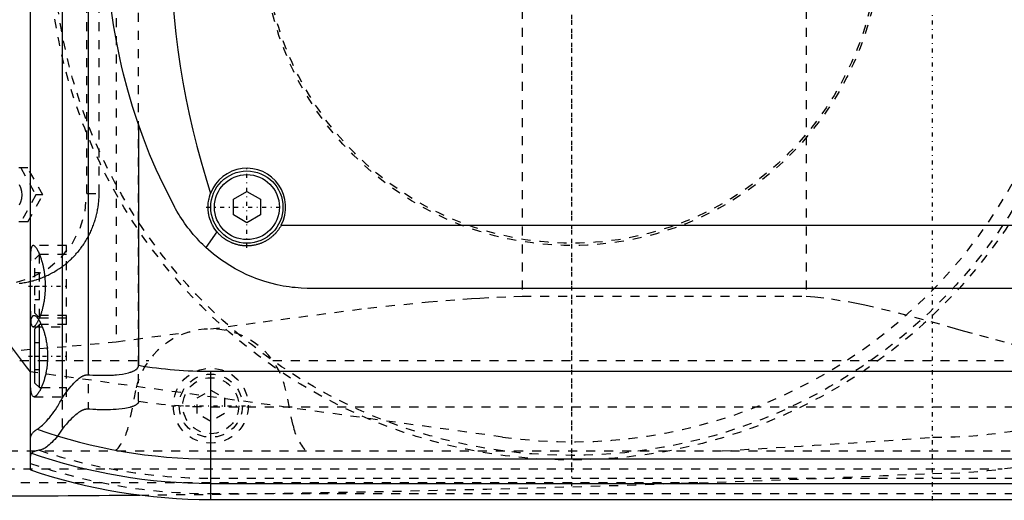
# Model space of a CAD drawing. Extents: x -502 to 139, y -105 to 105.
# Tile 3 of 7: x -261 to -152, y -62 to -9. Entities that reach past the tile are written whole.
import ezdxf

# ---------------------------------------------------------------- set-up
doc = ezdxf.new("R2010")
doc.units = 0
doc.linetypes.add('CENTER', pattern=[1.5, 0.45, -0.5, 0.05, -0.5])
doc.linetypes.add('DASHED', pattern=[2, 1, -1])
for name, color, linetype in [('AM_0', 7, 'CONTINUOUS'), ('AM_3', 7, 'DASHED'), ('AM_7', 7, 'CENTER')]:
    doc.layers.add(name, color=color, linetype=linetype)

msp = doc.modelspace()

# ---------------------------------------------------------------- linework, layer by layer
at = {"layer": 'AM_0', "color": 7, "linetype": 'CONTINUOUS'}
for p, q in [((-260, -59.1), (-260, 59.1)), ((-256.48, 51.17), (-256.48, -51.17)), ((-253.58, 48.57), (-253.58, -48.57)), ((-248, -20.89), (-248, -47.52)), ((-237.5, -29.13), (-236, -28.27)), ((-236, -28.27), (-234.5, -29.13)), ((-237.5, -30.87), (-237.5, -29.13)), ((-234.5, -29.13), (-234.5, -30.87)), ((-236, -31.73), (-237.5, -30.87)), ((-234.5, -30.87), (-236, -31.73)), ((-239.33, -32.73), (-240.54, -34.48)), ((-232.19, -32), (-147.81, -32)), ((-151, -39), (-229, -39)), ((-259, -43), (-259.5, -43.5)), ((-259.5, -49.5), (-259.5, -43.5)), ((-258.79, -43), (-259, -43)), ((-259, -50), (-259, -43)), ((-260, -48.25), (-260.01, -48.25)), ((-240, -62.39), (-240, -48.19)), ((-240, -48.19), (50, -48.19)), ((-259.5, -49.5), (-259, -50)), ((-259, -50), (-258.79, -50)), ((-240, -57.89), (50, -57.89)), ((-240, -60.6), (50, -60.6)), ((-240, -62.39), (50, -62.39))]:
    msp.add_line(p, q, dxfattribs=at)
for points in [[(-243.98, -30.04, 0), (-244.41, -29.21, 0), (-245.25, -27.54, 0), (-246.04, -25.84, 0), (-246.41, -24.98, 0), (-246.78, -24.12, 0), (-247.46, -22.38, 0), (-248.09, -20.62, 0), (-248.67, -18.85, 0), (-249.2, -17.06, 0), (-249.67, -15.26, 0), (-249.89, -14.36, 0), (-250.09, -13.45, 0), (-250.46, -11.63, 0), (-250.77, -9.81, 0), (-251.03, -8.01, 0)], [(-239.33, -32.73, 0), (-239.4, -32.63, 0), (-239.55, -32.43, 0), (-239.69, -32.21, 0), (-239.75, -32.11, 0), (-239.81, -32, 0), (-239.92, -31.77, 0), (-240.01, -31.54, 0), (-240.1, -31.31, 0), (-240.17, -31.07, 0), (-240.22, -30.82, 0), (-240.24, -30.7, 0), (-240.26, -30.58, 0), (-240.29, -30.33, 0), (-240.3, -30.08, 0), (-240.3, -29.83, 0), (-240.28, -29.58, 0), (-240.25, -29.34, 0), (-240.23, -29.21, 0), (-240.2, -29.09, 0), (-240.14, -28.85, 0), (-240.07, -28.61, 0), (-240.03, -28.49, 0)], [(-240.54, -34.48, 0), (-240.65, -34.38, 0), (-240.88, -34.16, 0), (-241.1, -33.94, 0), (-241.21, -33.83, 0), (-241.32, -33.71, 0), (-241.53, -33.49, 0), (-241.74, -33.25, 0), (-241.95, -33.02, 0), (-242.15, -32.78, 0), (-242.34, -32.53, 0), (-242.44, -32.41, 0), (-242.54, -32.29, 0), (-242.72, -32.04, 0), (-242.9, -31.78, 0), (-243.08, -31.52, 0), (-243.26, -31.26, 0), (-243.42, -31, 0), (-243.51, -30.86, 0), (-243.59, -30.73, 0), (-243.75, -30.46, 0), (-243.9, -30.18, 0), (-243.98, -30.04, 0)], [(-232.19, -32, 0), (-232.21, -32.04, 0), (-232.25, -32.11, 0), (-232.29, -32.17, 0), (-232.31, -32.21, 0), (-232.33, -32.24, 0), (-232.37, -32.31, 0), (-232.42, -32.38, 0), (-232.46, -32.44, 0), (-232.51, -32.51, 0), (-232.55, -32.57, 0), (-232.58, -32.6, 0), (-232.6, -32.63, 0), (-232.65, -32.69, 0), (-232.7, -32.75, 0), (-232.75, -32.81, 0), (-232.8, -32.87, 0), (-232.85, -32.93, 0), (-232.88, -32.96, 0), (-232.9, -32.98, 0), (-232.96, -33.04, 0), (-233.01, -33.09, 0), (-233.04, -33.12, 0), (-233.06, -33.14, 0), (-233.12, -33.19, 0), (-233.18, -33.25, 0), (-233.21, -33.27, 0), (-233.24, -33.3, 0), (-233.3, -33.34, 0), (-233.36, -33.39, 0), (-233.42, -33.44, 0), (-233.48, -33.49, 0), (-233.55, -33.53, 0), (-233.58, -33.56, 0), (-233.61, -33.58, 0), (-233.68, -33.62, 0), (-233.75, -33.66, 0), (-233.82, -33.7, 0), (-233.88, -33.74, 0), (-233.95, -33.78, 0), (-233.99, -33.8, 0), (-234.02, -33.82, 0), (-234.1, -33.86, 0), (-234.17, -33.89, 0), (-234.24, -33.92, 0), (-234.31, -33.96, 0), (-234.39, -33.99, 0), (-234.42, -34, 0), (-234.46, -34.02, 0), (-234.54, -34.04, 0), (-234.61, -34.07, 0), (-234.69, -34.09, 0), (-234.76, -34.12, 0), (-234.84, -34.14, 0), (-234.88, -34.15, 0), (-234.92, -34.16, 0), (-234.99, -34.18, 0), (-235.07, -34.2, 0), (-235.15, -34.21, 0), (-235.23, -34.23, 0), (-235.3, -34.24, 0), (-235.34, -34.25, 0), (-235.38, -34.26, 0), (-235.46, -34.27, 0), (-235.54, -34.28, 0), (-235.58, -34.28, 0), (-235.62, -34.28, 0), (-235.69, -34.29, 0), (-235.77, -34.29, 0), (-235.81, -34.3, 0), (-235.85, -34.3, 0), (-235.92, -34.3, 0), (-236, -34.3, 0), (-236.08, -34.3, 0), (-236.15, -34.3, 0), (-236.23, -34.29, 0), (-236.27, -34.29, 0), (-236.31, -34.29, 0), (-236.38, -34.28, 0), (-236.46, -34.28, 0), (-236.54, -34.27, 0), (-236.62, -34.26, 0), (-236.69, -34.24, 0), (-236.73, -34.24, 0), (-236.77, -34.23, 0), (-236.85, -34.22, 0), (-236.93, -34.2, 0), (-237, -34.18, 0), (-237.08, -34.16, 0), (-237.16, -34.14, 0), (-237.2, -34.13, 0), (-237.24, -34.12, 0), (-237.31, -34.1, 0), (-237.39, -34.07, 0), (-237.46, -34.04, 0), (-237.54, -34.02, 0), (-237.61, -33.99, 0), (-237.65, -33.97, 0), (-237.69, -33.96, 0), (-237.76, -33.92, 0), (-237.83, -33.89, 0), (-237.9, -33.86, 0), (-237.97, -33.82, 0), (-238.05, -33.78, 0), (-238.08, -33.76, 0), (-238.12, -33.74, 0), (-238.18, -33.7, 0), (-238.25, -33.66, 0), (-238.29, -33.64, 0), (-238.32, -33.62, 0), (-238.39, -33.58, 0), (-238.45, -33.53, 0), (-238.48, -33.51, 0), (-238.51, -33.49, 0), (-238.58, -33.44, 0), (-238.64, -33.39, 0), (-238.7, -33.35, 0), (-238.76, -33.3, 0), (-238.82, -33.25, 0), (-238.85, -33.22, 0), (-238.88, -33.2, 0), (-238.93, -33.14, 0), (-238.99, -33.09, 0), (-239.04, -33.04, 0), (-239.1, -32.98, 0), (-239.15, -32.93, 0), (-239.17, -32.9, 0), (-239.2, -32.87, 0), (-239.25, -32.81, 0), (-239.3, -32.75, 0), (-239.33, -32.73, 0)], [(-229, -39, 0), (-229.32, -39, 0), (-229.97, -38.97, 0), (-230.64, -38.92, 0), (-230.97, -38.89, 0), (-231.31, -38.84, 0), (-231.98, -38.74, 0), (-232.66, -38.6, 0), (-233.33, -38.44, 0), (-234.01, -38.25, 0), (-234.68, -38.02, 0), (-235.01, -37.9, 0), (-235.35, -37.77, 0), (-236, -37.49, 0), (-236.65, -37.18, 0), (-237.29, -36.84, 0), (-237.91, -36.48, 0), (-238.52, -36.08, 0), (-238.82, -35.88, 0), (-239.11, -35.66, 0), (-239.69, -35.22, 0), (-240.25, -34.74, 0), (-240.54, -34.48, 0)], [(-260, -44.5, 0), (-260, -44.38, 0), (-260, -44.13, 0), (-260, -43.9, 0), (-260, -43.78, 0), (-259.99, -43.67, 0), (-259.99, -43.47, 0), (-259.98, -43.27, 0), (-259.97, -43.09, 0), (-259.96, -42.92, 0), (-259.94, -42.75, 0), (-259.93, -42.68, 0), (-259.92, -42.6, 0), (-259.9, -42.47, 0), (-259.87, -42.35, 0), (-259.84, -42.25, 0), (-259.8, -42.17, 0), (-259.76, -42.1, 0), (-259.74, -42.07, 0), (-259.72, -42.05, 0), (-259.67, -42.02, 0), (-259.62, -42, 0), (-259.59, -42, 0)], [(-259.59, -42, 0), (-259.58, -42, 0), (-259.55, -42, 0), (-259.52, -42.01, 0), (-259.51, -42.02, 0), (-259.49, -42.02, 0), (-259.46, -42.04, 0), (-259.43, -42.06, 0), (-259.4, -42.08, 0), (-259.37, -42.1, 0), (-259.33, -42.13, 0), (-259.32, -42.15, 0), (-259.3, -42.17, 0), (-259.26, -42.2, 0), (-259.23, -42.25, 0), (-259.19, -42.29, 0), (-259.16, -42.34, 0), (-259.12, -42.39, 0), (-259.1, -42.42, 0), (-259.08, -42.45, 0), (-259.05, -42.51, 0), (-259.01, -42.57, 0), (-258.99, -42.6, 0), (-258.97, -42.63, 0), (-258.93, -42.7, 0), (-258.9, -42.77, 0), (-258.88, -42.81, 0), (-258.86, -42.85, 0), (-258.82, -42.92, 0), (-258.78, -43, 0), (-258.75, -43.09, 0), (-258.71, -43.17, 0), (-258.68, -43.26, 0), (-258.66, -43.3, 0), (-258.64, -43.34, 0), (-258.61, -43.43, 0), (-258.58, -43.53, 0), (-258.54, -43.62, 0), (-258.51, -43.73, 0), (-258.48, -43.83, 0), (-258.46, -43.88, 0), (-258.45, -43.93, 0), (-258.42, -44.04, 0), (-258.39, -44.16, 0), (-258.36, -44.27, 0), (-258.33, -44.39, 0), (-258.3, -44.51, 0), (-258.29, -44.57, 0), (-258.28, -44.63, 0), (-258.25, -44.75, 0), (-258.23, -44.87, 0), (-258.21, -45, 0), (-258.19, -45.13, 0), (-258.17, -45.26, 0), (-258.16, -45.32, 0), (-258.15, -45.39, 0), (-258.14, -45.52, 0), (-258.13, -45.65, 0), (-258.12, -45.78, 0), (-258.11, -45.91, 0), (-258.1, -46.04, 0), (-258.1, -46.11, 0), (-258.09, -46.17, 0), (-258.09, -46.31, 0), (-258.09, -46.44, 0), (-258.09, -46.5, 0), (-258.09, -46.56, 0), (-258.09, -46.69, 0), (-258.09, -46.83, 0), (-258.1, -46.89, 0), (-258.1, -46.96, 0), (-258.11, -47.09, 0), (-258.12, -47.22, 0), (-258.13, -47.35, 0), (-258.14, -47.48, 0), (-258.15, -47.61, 0), (-258.16, -47.68, 0), (-258.17, -47.74, 0), (-258.19, -47.87, 0), (-258.21, -48, 0), (-258.23, -48.13, 0), (-258.25, -48.25, 0), (-258.28, -48.37, 0), (-258.29, -48.43, 0), (-258.3, -48.49, 0), (-258.33, -48.61, 0), (-258.36, -48.73, 0), (-258.39, -48.84, 0), (-258.42, -48.96, 0), (-258.45, -49.07, 0), (-258.46, -49.12, 0), (-258.48, -49.17, 0), (-258.51, -49.27, 0), (-258.54, -49.38, 0), (-258.58, -49.47, 0), (-258.61, -49.57, 0), (-258.64, -49.66, 0), (-258.66, -49.7, 0), (-258.68, -49.74, 0), (-258.71, -49.83, 0), (-258.75, -49.91, 0), (-258.78, -50, 0), (-258.82, -50.08, 0), (-258.86, -50.15, 0), (-258.88, -50.19, 0), (-258.9, -50.23, 0), (-258.93, -50.3, 0), (-258.97, -50.37, 0), (-258.99, -50.4, 0), (-259.01, -50.43, 0), (-259.05, -50.49, 0), (-259.08, -50.55, 0), (-259.1, -50.58, 0), (-259.12, -50.61, 0), (-259.16, -50.66, 0), (-259.19, -50.71, 0), (-259.23, -50.75, 0), (-259.26, -50.8, 0), (-259.3, -50.83, 0), (-259.32, -50.85, 0), (-259.33, -50.87, 0), (-259.37, -50.9, 0), (-259.4, -50.92, 0), (-259.43, -50.94, 0), (-259.46, -50.96, 0), (-259.49, -50.98, 0), (-259.51, -50.98, 0), (-259.52, -50.99, 0), (-259.55, -51, 0), (-259.58, -51, 0), (-259.59, -51, 0)], [(-253.58, -48.57, 0), (-253.41, -48.58, 0), (-253.07, -48.6, 0), (-252.74, -48.62, 0), (-252.57, -48.62, 0), (-252.4, -48.63, 0), (-252.07, -48.63, 0), (-251.74, -48.63, 0), (-251.42, -48.63, 0), (-251.1, -48.62, 0), (-250.78, -48.6, 0), (-250.62, -48.58, 0), (-250.46, -48.57, 0), (-250.14, -48.54, 0), (-249.8, -48.49, 0), (-249.46, -48.43, 0), (-249.13, -48.35, 0), (-248.95, -48.3, 0), (-248.9, -48.28, 0), (-248.85, -48.27, 0), (-248.82, -48.26, 0), (-248.8, -48.25, 0), (-248.75, -48.23, 0), (-248.69, -48.21, 0), (-248.67, -48.2, 0), (-248.64, -48.19, 0), (-248.59, -48.16, 0), (-248.54, -48.14, 0), (-248.51, -48.13, 0), (-248.49, -48.11, 0), (-248.44, -48.09, 0), (-248.39, -48.06, 0), (-248.34, -48.03, 0), (-248.3, -48, 0), (-248.25, -47.97, 0), (-248.23, -47.95, 0), (-248.21, -47.93, 0), (-248.19, -47.91, 0), (-248.18, -47.9, 0), (-248.17, -47.9, 0), (-248.17, -47.89, 0), (-248.17, -47.89, 0), (-248.16, -47.88, 0), (-248.15, -47.88, 0), (-248.15, -47.87, 0), (-248.14, -47.86, 0), (-248.13, -47.86, 0), (-248.13, -47.85, 0), (-248.13, -47.85, 0), (-248.12, -47.84, 0), (-248.12, -47.83, 0), (-248.11, -47.83, 0), (-248.11, -47.82, 0), (-248.1, -47.81, 0), (-248.1, -47.81, 0), (-248.09, -47.81, 0), (-248.09, -47.8, 0), (-248.08, -47.79, 0), (-248.08, -47.78, 0), (-248.07, -47.78, 0), (-248.07, -47.77, 0), (-248.07, -47.76, 0), (-248.07, -47.76, 0), (-248.06, -47.75, 0), (-248.06, -47.74, 0), (-248.05, -47.73, 0), (-248.05, -47.73, 0), (-248.04, -47.72, 0), (-248.04, -47.71, 0), (-248.04, -47.71, 0), (-248.04, -47.7, 0), (-248.03, -47.69, 0), (-248.03, -47.69, 0), (-248.03, -47.68, 0), (-248.03, -47.67, 0), (-248.02, -47.67, 0), (-248.02, -47.66, 0), (-248.02, -47.66, 0), (-248.02, -47.65, 0), (-248.02, -47.64, 0), (-248.01, -47.63, 0), (-248.01, -47.62, 0), (-248.01, -47.61, 0), (-248.01, -47.61, 0), (-248.01, -47.6, 0), (-248.01, -47.59, 0), (-248, -47.58, 0), (-248, -47.57, 0), (-248, -47.57, 0), (-248, -47.56, 0), (-248, -47.55, 0), (-248, -47.55, 0), (-248, -47.54, 0), (-248, -47.53, 0), (-248, -47.52, 0)], [(-259.59, -51, 0), (-259.62, -51, 0), (-259.67, -50.98, 0), (-259.72, -50.95, 0), (-259.74, -50.93, 0), (-259.76, -50.9, 0), (-259.8, -50.83, 0), (-259.84, -50.75, 0), (-259.87, -50.65, 0), (-259.9, -50.53, 0), (-259.92, -50.4, 0), (-259.93, -50.32, 0), (-259.94, -50.25, 0), (-259.96, -50.08, 0), (-259.97, -49.91, 0), (-259.98, -49.73, 0), (-259.99, -49.53, 0), (-259.99, -49.33, 0), (-260, -49.22, 0), (-260, -49.1, 0), (-260, -48.87, 0), (-260, -48.62, 0), (-260, -48.5, 0)], [(-256.48, -51.17, 0), (-256.4, -51.06, 0), (-256.26, -50.84, 0), (-256.11, -50.63, 0), (-256.03, -50.53, 0), (-255.95, -50.43, 0), (-255.8, -50.23, 0), (-255.65, -50.04, 0), (-255.49, -49.85, 0), (-255.34, -49.68, 0), (-255.19, -49.52, 0), (-255.11, -49.44, 0), (-255.03, -49.36, 0), (-254.88, -49.22, 0), (-254.74, -49.09, 0), (-254.58, -48.96, 0), (-254.49, -48.89, 0), (-254.46, -48.88, 0), (-254.43, -48.86, 0), (-254.42, -48.85, 0), (-254.41, -48.84, 0), (-254.38, -48.82, 0), (-254.35, -48.8, 0), (-254.32, -48.78, 0), (-254.29, -48.77, 0), (-254.26, -48.75, 0), (-254.25, -48.74, 0), (-254.24, -48.73, 0), (-254.21, -48.72, 0), (-254.18, -48.7, 0), (-254.16, -48.7, 0), (-254.15, -48.69, 0), (-254.12, -48.68, 0), (-254.08, -48.66, 0), (-254.07, -48.66, 0), (-254.05, -48.65, 0), (-254.02, -48.64, 0), (-253.99, -48.63, 0), (-253.96, -48.62, 0), (-253.93, -48.61, 0), (-253.9, -48.6, 0), (-253.88, -48.59, 0), (-253.86, -48.59, 0), (-253.83, -48.58, 0), (-253.8, -48.58, 0), (-253.76, -48.57, 0), (-253.73, -48.57, 0), (-253.7, -48.57, 0), (-253.68, -48.57, 0), (-253.66, -48.57, 0), (-253.63, -48.57, 0), (-253.6, -48.57, 0), (-253.58, -48.57, 0)], [(-259.24, -54.6, 0), (-259.18, -54.57, 0), (-259.06, -54.49, 0), (-258.94, -54.39, 0), (-258.87, -54.34, 0), (-258.8, -54.28, 0), (-258.66, -54.16, 0), (-258.52, -54.02, 0), (-258.37, -53.87, 0), (-258.21, -53.71, 0), (-258.05, -53.53, 0), (-257.97, -53.43, 0), (-257.89, -53.34, 0), (-257.72, -53.13, 0), (-257.56, -52.91, 0), (-257.39, -52.68, 0), (-257.22, -52.44, 0), (-257.05, -52.18, 0), (-256.97, -52.04, 0), (-256.88, -51.91, 0), (-256.72, -51.62, 0), (-256.55, -51.33, 0), (-256.48, -51.17, 0)], [(-260, -55.78, 0), (-260, -55.74, 0), (-259.99, -55.66, 0), (-259.99, -55.58, 0), (-259.98, -55.55, 0), (-259.97, -55.51, 0), (-259.95, -55.44, 0), (-259.93, -55.37, 0), (-259.9, -55.3, 0), (-259.87, -55.23, 0), (-259.84, -55.16, 0), (-259.82, -55.13, 0), (-259.79, -55.1, 0), (-259.75, -55.03, 0), (-259.7, -54.97, 0), (-259.64, -54.91, 0), (-259.58, -54.85, 0), (-259.51, -54.79, 0), (-259.48, -54.76, 0), (-259.44, -54.73, 0), (-259.37, -54.68, 0), (-259.28, -54.63, 0), (-259.24, -54.6, 0)]]:
    msp.add_polyline3d(points, dxfattribs=at)
for radius in [4, 3.6]:
    msp.add_circle((-236, -30), radius, dxfattribs=at)
for centre, radius, start, end in [((-151.5, 0), 93, 162.1586, 197.8414), ((-236, -30), 4.3, 332.2823, 159.4924), ((-200, 0), 77, 201.3237, 218.8014), ((-240, 0), 48.19, 260.4445, 270), ((-240, 0), 57.89, 250.5884, 270), ((-240, 0), 60.6, 250.7279, 270), ((-240, 0), 62.39, 251.3023, 270), ((-271.93, 2437.99), 2500, 270.13597, 270.55175)]:
    msp.add_arc(centre, radius, start, end, dxfattribs=at)
at = {"layer": 'AM_3', "color": 6, "linetype": 'DASHED'}
for p, q in [((-256.48, 54.6), (-256.48, -54.6)), ((-253.58, 52.38), (-253.58, -52.38)), ((-248, -51.49), (-248, 51.49)), ((-250.5, 44.92), (-250.5, -44.92)), ((-205.5, 39.86), (-205.5, -39.86)), ((-174, 39.86), (-174, -39.86)), ((-253.75, -28.5), (-253.75, 28.5)), ((-252.38, -28.5), (-252.38, 28.5)), ((-260.29, -25.65), (-264.41, -25.65)), ((-261.06, -25.65), (-259.39, -28.65)), ((-258.61, -28.65), (-260.29, -25.65)), ((-259.39, -28.65), (-261.06, -31.65)), ((-260.29, -31.65), (-258.61, -28.65)), ((-258.61, -28.65), (-259.39, -28.65)), ((-253.75, -28.5), (-252.38, -28.5)), ((-260.29, -31.65), (-264.41, -31.65)), ((-256, -34.25), (-259.69, -34.25)), ((-256, -51), (-256, -34.25)), ((-259, -35.25), (-259.5, -35.75)), ((-259.5, -41.75), (-259.5, -35.75)), ((-256, -35.25), (-259, -35.25)), ((-259, -42.25), (-259, -35.25)), ((-259.5, -37.25), (-259, -37.25)), ((-259.5, -38.75), (-259, -38.75)), ((-259.5, -40.25), (-259, -40.25)), ((-205.5, -39.86), (-174, -39.86)), ((-256, -42), (-259.59, -42)), ((-259.5, -41.75), (-259, -42.25)), ((-259, -42.25), (-256, -42.25)), ((-259.69, -43.25), (-256, -43.25)), ((-256, -43), (-258.79, -43)), ((-250.5, -44.92), (-242.28, -43.81)), ((-259.5, -45), (-259, -45)), ((-259.5, -46.5), (-259, -46.5)), ((-279.16, -47), (-246.87, -47)), ((-259.5, -48), (-259, -48)), ((-233.13, -47), (-142.19, -47)), ((-207.66, -55.47), (-260, -48.25)), ((-258.79, -50), (-256, -50)), ((-259.59, -51), (-256, -51)), ((-248.33, -50.31), (-249.12, -54.2)), ((-241.5, -51.13), (-240, -50.27)), ((-241.5, -52.87), (-241.5, -51.13)), ((-240, -50.27), (-238.5, -51.13)), ((-238.5, -51.13), (-238.5, -52.87)), ((-230.88, -54.2), (-231.67, -50.31)), ((-240, -52.11), (50, -52.11)), ((-240, -53.73), (-241.5, -52.87)), ((-238.5, -52.87), (-240, -53.73)), ((-394.4, -57), (-142.93, -57)), ((-362.76, -59), (-152.3, -59)), ((-331.04, -60.5), (-185.14, -60.5)), ((-240, -60.02), (50, -60.02)), ((-240, -61.72), (50, -61.72))]:
    msp.add_line(p, q, dxfattribs=at)
for points in [[(-261.21, -29.76), (-261.04, -29.42), (-260.93, -29.04), (-260.89, -28.65), (-260.93, -28.26), (-261.04, -27.88), (-261.21, -27.54)], [(-263.41, -38.5), (-261.52, -38.31), (-259.71, -37.74), (-258.04, -36.81), (-256.58, -35.57), (-255.38, -34.06), (-254.48, -32.33), (-253.93, -30.45), (-253.75, -28.5)]]:
    msp.add_lwpolyline(points, dxfattribs=at)
for points in [[(-261.25, -38.44, 0), (-261.11, -38.43, 0), (-261.04, -38.42, 0), (-260.96, -38.41, 0), (-260.82, -38.39, 0), (-260.68, -38.37, 0), (-260.54, -38.34, 0), (-260.4, -38.31, 0), (-260.26, -38.28, 0), (-260.18, -38.27, 0), (-260.11, -38.25, 0), (-259.97, -38.22, 0), (-259.83, -38.18, 0), (-259.76, -38.17, 0), (-259.69, -38.15, 0), (-259.55, -38.11, 0), (-259.41, -38.07, 0), (-259.34, -38.04, 0), (-259.27, -38.02, 0), (-259.13, -37.97, 0), (-258.99, -37.93, 0), (-258.86, -37.88, 0), (-258.72, -37.82, 0), (-258.58, -37.77, 0), (-258.51, -37.74, 0), (-258.45, -37.71, 0), (-258.31, -37.65, 0), (-258.18, -37.59, 0), (-258.04, -37.53, 0), (-257.91, -37.47, 0), (-257.78, -37.4, 0), (-257.72, -37.37, 0), (-257.65, -37.33, 0), (-257.52, -37.26, 0), (-257.4, -37.19, 0), (-257.27, -37.12, 0), (-257.14, -37.04, 0), (-257.02, -36.96, 0), (-256.96, -36.92, 0), (-256.9, -36.88, 0), (-256.78, -36.8, 0), (-256.66, -36.72, 0), (-256.54, -36.64, 0), (-256.42, -36.55, 0), (-256.31, -36.47, 0), (-256.25, -36.42, 0), (-256.19, -36.38, 0), (-256.08, -36.29, 0), (-255.97, -36.2, 0), (-255.86, -36.1, 0), (-255.76, -36.01, 0), (-255.65, -35.92, 0), (-255.6, -35.87, 0), (-255.55, -35.82, 0), (-255.45, -35.72, 0), (-255.35, -35.63, 0), (-255.3, -35.58, 0), (-255.25, -35.53, 0), (-255.15, -35.43, 0), (-255.05, -35.33, 0), (-255.01, -35.27, 0), (-254.96, -35.22, 0), (-254.87, -35.12, 0), (-254.77, -35.01, 0), (-254.68, -34.9, 0), (-254.59, -34.79, 0), (-254.5, -34.67, 0), (-254.46, -34.62, 0), (-254.41, -34.56, 0), (-254.33, -34.44, 0), (-254.24, -34.33, 0), (-254.16, -34.21, 0), (-254.08, -34.09, 0), (-254, -33.97, 0), (-253.96, -33.9, 0), (-253.92, -33.84, 0), (-253.84, -33.72, 0), (-253.76, -33.59, 0), (-253.69, -33.46, 0), (-253.62, -33.33, 0), (-253.55, -33.2, 0), (-253.51, -33.14, 0), (-253.48, -33.07, 0), (-253.41, -32.94, 0), (-253.35, -32.81, 0), (-253.29, -32.67, 0), (-253.23, -32.54, 0), (-253.17, -32.4, 0), (-253.14, -32.33, 0), (-253.11, -32.27, 0), (-253.06, -32.13, 0), (-253, -31.99, 0), (-252.95, -31.85, 0), (-252.91, -31.71, 0), (-252.86, -31.57, 0), (-252.84, -31.5, 0), (-252.82, -31.43, 0), (-252.77, -31.29, 0), (-252.73, -31.14, 0), (-252.71, -31.07, 0), (-252.7, -31, 0), (-252.66, -30.86, 0), (-252.63, -30.71, 0), (-252.61, -30.64, 0), (-252.6, -30.57, 0), (-252.57, -30.43, 0), (-252.54, -30.28, 0), (-252.51, -30.14, 0), (-252.49, -30, 0), (-252.47, -29.85, 0), (-252.46, -29.78, 0), (-252.45, -29.71, 0), (-252.44, -29.56, 0), (-252.42, -29.42, 0), (-252.41, -29.28, 0), (-252.4, -29.14, 0), (-252.39, -28.99, 0), (-252.39, -28.92, 0), (-252.39, -28.85, 0), (-252.38, -28.71, 0), (-252.38, -28.57, 0), (-252.38, -28.5, 0)], [(-259.69, -34.25, 0), (-259.7, -34.25, 0), (-259.74, -34.26, 0), (-259.78, -34.28, 0), (-259.79, -34.3, 0), (-259.81, -34.32, 0), (-259.84, -34.36, 0), (-259.87, -34.42, 0), (-259.89, -34.48, 0), (-259.91, -34.56, 0), (-259.93, -34.65, 0), (-259.94, -34.7, 0), (-259.95, -34.75, 0), (-259.96, -34.86, 0), (-259.97, -34.99, 0), (-259.98, -35.11, 0), (-259.99, -35.25, 0), (-259.99, -35.4, 0), (-260, -35.47, 0), (-260, -35.55, 0), (-260, -35.71, 0), (-260, -35.87, 0), (-260, -35.96, 0)], [(-258.96, -35.25, 0), (-258.98, -35.2, 0), (-259.03, -35.1, 0), (-259.07, -35, 0), (-259.09, -34.95, 0), (-259.12, -34.91, 0), (-259.16, -34.82, 0), (-259.21, -34.74, 0), (-259.25, -34.67, 0), (-259.29, -34.6, 0), (-259.34, -34.53, 0), (-259.36, -34.51, 0), (-259.38, -34.48, 0), (-259.42, -34.43, 0), (-259.46, -34.38, 0), (-259.5, -34.34, 0), (-259.54, -34.31, 0), (-259.57, -34.29, 0), (-259.59, -34.28, 0), (-259.61, -34.27, 0), (-259.64, -34.26, 0), (-259.67, -34.25, 0), (-259.69, -34.25, 0)], [(-258.86, -42, 0), (-258.86, -41.98, 0), (-258.84, -41.93, 0), (-258.82, -41.88, 0), (-258.81, -41.86, 0), (-258.81, -41.83, 0), (-258.79, -41.78, 0), (-258.77, -41.73, 0), (-258.76, -41.68, 0), (-258.74, -41.63, 0), (-258.72, -41.58, 0), (-258.71, -41.55, 0), (-258.71, -41.52, 0), (-258.69, -41.47, 0), (-258.67, -41.41, 0), (-258.66, -41.35, 0), (-258.64, -41.29, 0), (-258.63, -41.24, 0), (-258.62, -41.21, 0), (-258.61, -41.18, 0), (-258.6, -41.12, 0), (-258.58, -41.05, 0), (-258.57, -41.02, 0), (-258.57, -40.99, 0), (-258.55, -40.93, 0), (-258.54, -40.87, 0), (-258.53, -40.84, 0), (-258.53, -40.8, 0), (-258.51, -40.74, 0), (-258.5, -40.67, 0), (-258.49, -40.61, 0), (-258.48, -40.54, 0), (-258.46, -40.48, 0), (-258.46, -40.44, 0), (-258.45, -40.41, 0), (-258.44, -40.34, 0), (-258.43, -40.27, 0), (-258.42, -40.2, 0), (-258.41, -40.14, 0), (-258.4, -40.07, 0), (-258.4, -40.03, 0), (-258.39, -40, 0), (-258.38, -39.93, 0), (-258.38, -39.86, 0), (-258.37, -39.79, 0), (-258.36, -39.72, 0), (-258.36, -39.65, 0), (-258.35, -39.61, 0), (-258.35, -39.58, 0), (-258.34, -39.51, 0), (-258.34, -39.43, 0), (-258.33, -39.36, 0), (-258.33, -39.29, 0), (-258.33, -39.22, 0), (-258.33, -39.19, 0), (-258.32, -39.15, 0), (-258.32, -39.08, 0), (-258.32, -39.01, 0), (-258.32, -38.94, 0), (-258.32, -38.87, 0), (-258.32, -38.8, 0), (-258.32, -38.77, 0), (-258.32, -38.73, 0), (-258.32, -38.66, 0), (-258.32, -38.59, 0), (-258.32, -38.56, 0), (-258.32, -38.52, 0), (-258.32, -38.45, 0), (-258.32, -38.38, 0), (-258.32, -38.35, 0), (-258.33, -38.31, 0), (-258.33, -38.24, 0), (-258.33, -38.17, 0), (-258.34, -38.1, 0), (-258.34, -38.03, 0), (-258.35, -37.96, 0), (-258.35, -37.92, 0), (-258.35, -37.89, 0), (-258.36, -37.82, 0), (-258.37, -37.75, 0), (-258.37, -37.68, 0), (-258.38, -37.61, 0), (-258.39, -37.54, 0), (-258.39, -37.5, 0), (-258.4, -37.47, 0), (-258.41, -37.4, 0), (-258.42, -37.33, 0), (-258.43, -37.26, 0), (-258.44, -37.19, 0), (-258.45, -37.12, 0), (-258.45, -37.09, 0), (-258.46, -37.06, 0), (-258.47, -36.99, 0), (-258.48, -36.92, 0), (-258.49, -36.86, 0), (-258.51, -36.79, 0), (-258.52, -36.73, 0), (-258.53, -36.7, 0), (-258.53, -36.66, 0), (-258.55, -36.6, 0), (-258.56, -36.54, 0), (-258.57, -36.48, 0), (-258.59, -36.41, 0), (-258.6, -36.35, 0), (-258.61, -36.32, 0), (-258.62, -36.29, 0), (-258.63, -36.23, 0), (-258.65, -36.18, 0), (-258.66, -36.15, 0), (-258.67, -36.12, 0), (-258.68, -36.06, 0), (-258.7, -36.01, 0), (-258.71, -35.98, 0), (-258.71, -35.95, 0), (-258.73, -35.9, 0), (-258.75, -35.84, 0), (-258.76, -35.79, 0), (-258.78, -35.74, 0), (-258.8, -35.69, 0), (-258.81, -35.67, 0), (-258.81, -35.64, 0), (-258.83, -35.59, 0), (-258.85, -35.54, 0), (-258.86, -35.5, 0), (-258.88, -35.45, 0), (-258.9, -35.41, 0), (-258.91, -35.38, 0), (-258.92, -35.36, 0), (-258.94, -35.32, 0), (-258.95, -35.27, 0), (-258.96, -35.25, 0)], [(-240.04, -43.5, 0), (-234.21, -42.69, 0), (-222.58, -41.18, 0), (-215.86, -40.49, 0), (-213.96, -40.33, 0), (-212.06, -40.19, 0), (-211.12, -40.12, 0), (-210.18, -40.07, 0), (-208.3, -39.97, 0), (-206.43, -39.89, 0), (-205.5, -39.86, 0)], [(-174, -39.86, 0), (-173.07, -39.94, 0), (-171.22, -40.17, 0), (-169.37, -40.47, 0), (-168.44, -40.64, 0), (-167.52, -40.83, 0), (-165.68, -41.25, 0), (-163.84, -41.7, 0), (-162.01, -42.18, 0), (-160.2, -42.68, 0), (-158.39, -43.18, 0), (-157.49, -43.44, 0), (-156.6, -43.69, 0), (-154.82, -44.19, 0), (-153.05, -44.67, 0), (-151.31, -45.13, 0), (-149.59, -45.57, 0), (-147.9, -45.96, 0), (-147.06, -46.15, 0), (-146.23, -46.32, 0), (-144.59, -46.63, 0), (-142.98, -46.89, 0), (-142.19, -47, 0)], [(-260, -41.54, 0), (-260, -41.63, 0), (-260, -41.79, 0), (-260, -41.95, 0), (-260, -42.03, 0), (-259.99, -42.1, 0), (-259.99, -42.25, 0), (-259.98, -42.39, 0), (-259.97, -42.51, 0), (-259.96, -42.64, 0), (-259.95, -42.75, 0), (-259.94, -42.8, 0), (-259.93, -42.85, 0), (-259.91, -42.94, 0), (-259.89, -43.02, 0), (-259.87, -43.08, 0), (-259.84, -43.14, 0), (-259.81, -43.18, 0), (-259.79, -43.2, 0), (-259.78, -43.22, 0), (-259.74, -43.24, 0), (-259.7, -43.25, 0), (-259.69, -43.25, 0)], [(-259.69, -43.25, 0), (-259.67, -43.25, 0), (-259.65, -43.24, 0), (-259.62, -43.24, 0), (-259.6, -43.23, 0), (-259.59, -43.22, 0), (-259.56, -43.2, 0), (-259.53, -43.18, 0), (-259.49, -43.15, 0), (-259.46, -43.12, 0), (-259.42, -43.08, 0), (-259.41, -43.06, 0), (-259.39, -43.03, 0), (-259.35, -42.98, 0), (-259.31, -42.93, 0), (-259.28, -42.87, 0), (-259.24, -42.81, 0), (-259.2, -42.75, 0), (-259.18, -42.71, 0), (-259.16, -42.67, 0), (-259.12, -42.6, 0), (-259.08, -42.52, 0), (-259.06, -42.48, 0)], [(-259.06, -42.48, 0), (-259.05, -42.44, 0), (-259.01, -42.37, 0), (-258.98, -42.29, 0), (-258.96, -42.25, 0)], [(-258.96, -42.25, 0), (-258.95, -42.21, 0), (-258.91, -42.13, 0), (-258.88, -42.04, 0), (-258.86, -42, 0)], [(-279.16, -47, 0), (-274.48, -46.77, 0), (-264.99, -46.16, 0), (-255.36, -45.37, 0), (-250.5, -44.92, 0)], [(-253.58, -52.38, 0), (-253.6, -52.38, 0), (-253.63, -52.38, 0), (-253.66, -52.38, 0), (-253.67, -52.38, 0), (-253.69, -52.38, 0), (-253.72, -52.38, 0), (-253.75, -52.38, 0), (-253.77, -52.38, 0), (-253.8, -52.38, 0), (-253.83, -52.39, 0), (-253.85, -52.39, 0), (-253.86, -52.39, 0), (-253.89, -52.4, 0), (-253.92, -52.41, 0), (-253.95, -52.41, 0), (-253.98, -52.42, 0), (-254.01, -52.43, 0), (-254.02, -52.43, 0), (-254.04, -52.44, 0), (-254.06, -52.45, 0), (-254.09, -52.46, 0), (-254.11, -52.46, 0), (-254.12, -52.47, 0), (-254.15, -52.48, 0), (-254.17, -52.49, 0), (-254.19, -52.5, 0), (-254.2, -52.5, 0), (-254.23, -52.51, 0), (-254.26, -52.53, 0), (-254.28, -52.54, 0), (-254.31, -52.55, 0), (-254.34, -52.57, 0), (-254.35, -52.57, 0), (-254.36, -52.58, 0), (-254.39, -52.6, 0), (-254.41, -52.61, 0), (-254.5, -52.66, 0), (-254.65, -52.76, 0), (-254.81, -52.88, 0), (-254.96, -53, 0), (-255.04, -53.06, 0), (-255.12, -53.13, 0), (-255.27, -53.27, 0), (-255.43, -53.43, 0), (-255.6, -53.59, 0), (-255.76, -53.76, 0), (-255.92, -53.94, 0), (-256, -54.03, 0), (-256.08, -54.12, 0), (-256.24, -54.31, 0), (-256.4, -54.5, 0), (-256.48, -54.6, 0)], [(-248, -51.49, 0), (-248, -51.5, 0), (-248, -51.51, 0), (-248, -51.52, 0), (-248, -51.52, 0), (-248, -51.53, 0), (-248, -51.53, 0), (-248, -51.54, 0), (-248.01, -51.55, 0), (-248.01, -51.56, 0), (-248.01, -51.57, 0), (-248.01, -51.57, 0), (-248.01, -51.58, 0), (-248.01, -51.59, 0), (-248.02, -51.6, 0), (-248.02, -51.6, 0), (-248.02, -51.61, 0), (-248.02, -51.62, 0), (-248.03, -51.63, 0), (-248.03, -51.63, 0), (-248.03, -51.64, 0), (-248.04, -51.65, 0), (-248.04, -51.65, 0), (-248.04, -51.66, 0), (-248.04, -51.67, 0), (-248.05, -51.67, 0), (-248.05, -51.68, 0), (-248.05, -51.68, 0), (-248.06, -51.69, 0), (-248.06, -51.7, 0), (-248.07, -51.7, 0), (-248.07, -51.71, 0), (-248.08, -51.72, 0), (-248.08, -51.72, 0), (-248.08, -51.73, 0), (-248.09, -51.73, 0), (-248.09, -51.74, 0), (-248.1, -51.75, 0), (-248.1, -51.76, 0), (-248.11, -51.76, 0), (-248.11, -51.77, 0), (-248.12, -51.77, 0), (-248.12, -51.78, 0), (-248.13, -51.78, 0), (-248.14, -51.79, 0), (-248.14, -51.8, 0), (-248.15, -51.8, 0), (-248.15, -51.81, 0), (-248.16, -51.81, 0), (-248.16, -51.82, 0), (-248.17, -51.82, 0), (-248.19, -51.84, 0), (-248.24, -51.87, 0), (-248.26, -51.89, 0), (-248.28, -51.91, 0), (-248.33, -51.93, 0), (-248.37, -51.96, 0), (-248.42, -51.99, 0), (-248.48, -52.01, 0), (-248.53, -52.04, 0), (-248.55, -52.05, 0), (-248.58, -52.06, 0), (-248.63, -52.08, 0), (-248.68, -52.1, 0), (-248.71, -52.1, 0), (-248.73, -52.11, 0), (-248.78, -52.13, 0), (-248.83, -52.15, 0), (-248.86, -52.15, 0), (-248.88, -52.16, 0), (-248.93, -52.17, 0), (-248.99, -52.19, 0), (-249.17, -52.23, 0), (-249.51, -52.3, 0), (-249.84, -52.35, 0), (-250.18, -52.39, 0), (-250.49, -52.41, 0), (-250.65, -52.42, 0), (-250.81, -52.43, 0), (-251.12, -52.45, 0), (-251.44, -52.45, 0), (-251.77, -52.45, 0), (-252.09, -52.45, 0), (-252.42, -52.44, 0), (-252.58, -52.44, 0), (-252.75, -52.43, 0), (-253.08, -52.41, 0), (-253.41, -52.39, 0), (-253.58, -52.38, 0)], [(-256.48, -54.6, 0), (-256.55, -54.72, 0), (-256.7, -54.94, 0), (-256.85, -55.16, 0), (-256.92, -55.26, 0), (-257, -55.36, 0), (-257.15, -55.55, 0), (-257.3, -55.73, 0), (-257.46, -55.9, 0), (-257.61, -56.06, 0), (-257.76, -56.2, 0), (-257.83, -56.27, 0), (-257.91, -56.33, 0), (-258.05, -56.45, 0), (-258.19, -56.55, 0), (-258.33, -56.65, 0), (-258.46, -56.73, 0), (-258.59, -56.8, 0), (-258.66, -56.82, 0), (-258.72, -56.85, 0), (-258.84, -56.89, 0), (-258.95, -56.92, 0), (-259.01, -56.93, 0)], [(-259.01, -56.93, 0), (-259.06, -56.94, 0), (-259.17, -56.96, 0), (-259.27, -56.98, 0), (-259.32, -56.99, 0), (-259.36, -57, 0), (-259.45, -57.03, 0), (-259.53, -57.06, 0), (-259.6, -57.09, 0), (-259.67, -57.12, 0), (-259.73, -57.15, 0), (-259.76, -57.17, 0), (-259.79, -57.19, 0), (-259.83, -57.23, 0), (-259.88, -57.27, 0), (-259.91, -57.31, 0), (-259.94, -57.36, 0), (-259.96, -57.4, 0), (-259.97, -57.43, 0), (-259.98, -57.45, 0), (-259.99, -57.5, 0), (-260, -57.55, 0), (-260, -57.58, 0)]]:
    msp.add_polyline3d(points, dxfattribs=at)
for centre, radius in [((-200, 0), 58), ((-200, 0), 57.5), ((-200, 0), 34.25), ((-200, 0), 34), ((-240, -52), 4.15), ((-240, -52), 3.5), ((-240, -52), 3.1)]:
    msp.add_circle(centre, radius, dxfattribs=at)
for centre, radius, start, end in [((-160, 0), 59.5, 270, 90), ((-200, 0), 56, 262.1432, 97.8568), ((-160, 0), 55.5, 270, 349.1071), ((-240, -52), 8.5, 11.4928, 168.5072), ((-240, 0), 52.11, 261.1689, 270), ((-255, -53), 6, 318.1897, 348.5072), ((-225, -53), 6, 191.4928, 221.8103), ((-300.02, 1939.59), 2000, 273.34509, 274.01463), ((-240, 0), 60.02, 251.5368, 270), ((-240, 0), 61.72, 251.0936, 270), ((-271.93, 2437.99), 2500, 270.55175, 272.56616)]:
    msp.add_arc(centre, radius, start, end, dxfattribs=at)
at = {"layer": 'AM_7', "color": 4, "linetype": 'CENTER'}
for p, q in [((-160, -62.48), (-160, 62.47)), ((-200, -60.9), (-200, 60.9)), ((-200, -58.8), (-200, 58.8)), ((-236, -34.51), (-236, -25.49)), ((-240.51, -30), (-231.49, -30)), ((-260.2, -38.75), (-255.8, -38.75)), ((-260.2, -46.5), (-255.8, -46.5)), ((-240, -56.36), (-240, -47.64)), ((-244.36, -52), (-235.64, -52))]:
    msp.add_line(p, q, dxfattribs=at)

doc.saveas('drawing.dxf')
